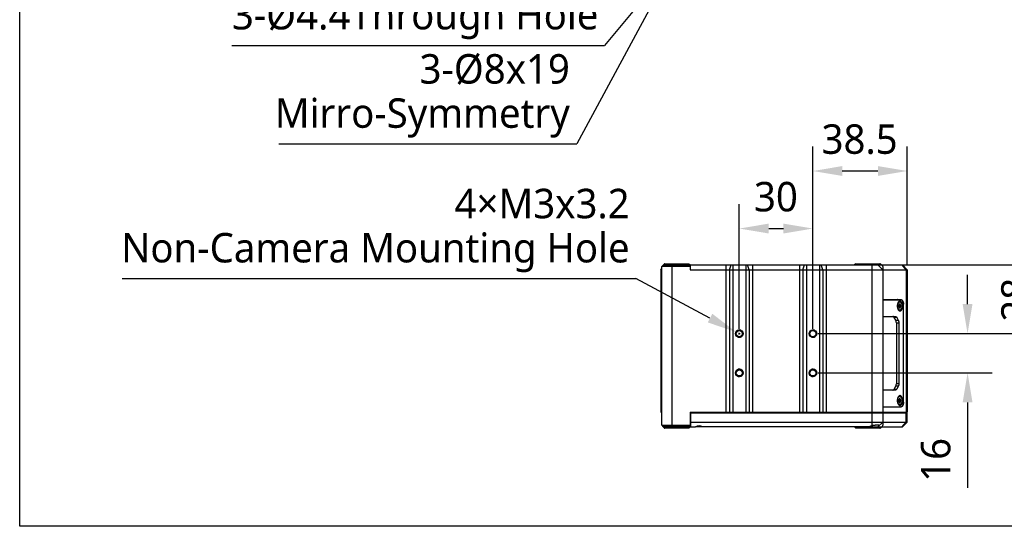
# Model space of a CAD drawing. Header units: millimetres. Extents: x 0 to 433, y -279 to 297.
# Tile 1 of 22: x 241 to 341, y -279 to -227. Entities that reach past the tile are written whole.
import ezdxf

# ---------------------------------------------------------------- set-up
doc = ezdxf.new("R2010")
doc.units = ezdxf.units.MM
doc.header["$LTSCALE"] = 23.1
doc.header["$PDMODE"] = 3
doc.header["$PDSIZE"] = 8
doc.layers.get('0').update_dxf_attribs({"linetype": 'CONTINUOUS'})
doc.layers.get('Defpoints').update_dxf_attribs({"linetype": 'CONTINUOUS'})
doc.layers.add('00_COMPONENTS', color=7, linetype='CONTINUOUS')
doc.layers.add('51__DRAFT_DIMS', color=7, linetype='CONTINUOUS')
doc.styles.get("Standard").update_dxf_attribs({"font": 'Roboto-Regular.ttf'})
doc.dimstyles.new('DIMSTYLE_2', dxfattribs={"dimtxt": 3, "dimasz": 3, "dimexe": 2.5, "dimexo": 0.5, "dimgap": 0.75, "dimtad": 1, "dimlfac": 4, "dimdsep": 46, "dimtxsty": 'STANDARD', "dimblk": '_FILLED', "dimblk1": '_FILLED', "dimblk2": '_FILLED', "dimcen": 0.09, "dimclrt": 3, "dimazin": 2, "dimtp": 0.3, "dimtm": 0.3, "dimtfac": 1, "dimtofl": 0, "dimtmove": 0, "dimatfit": 3, "dimldrblk": '_FILLED', "dimfxl": 1, "dimtolj": 1, "dimarcsym": 0})
doc.dimstyles.new('DIMSTYLE_3', dxfattribs={"dimtxt": 3, "dimasz": 3, "dimexe": 2.5, "dimexo": 0.5, "dimgap": 0.75, "dimtad": 1, "dimlfac": 4, "dimdsep": 46, "dimtxsty": 'STANDARD', "dimblk": '_FILLED', "dimblk1": '_FILLED', "dimblk2": '_FILLED', "dimcen": 0.09, "dimclrt": 3, "dimazin": 2, "dimtp": 0.2, "dimtm": 0.2, "dimtfac": 1, "dimtofl": 0, "dimtmove": 0, "dimatfit": 3, "dimldrblk": '_FILLED', "dimfxl": 1, "dimtolj": 1, "dimarcsym": 0})
doc.dimstyles.new('DIMSTYLE_4', dxfattribs={"dimtxt": 3, "dimasz": 3, "dimexe": 2.5, "dimexo": 0.5, "dimtad": 1, "dimlfac": 4, "dimdsep": 46, "dimtxsty": 'STANDARD', "dimblk": '_FILLED', "dimblk1": '_FILLED', "dimblk2": '_FILLED', "dimcen": 0.09, "dimclrt": 3, "dimazin": 2, "dimtp": 0.1, "dimtm": 0.1, "dimtfac": 1, "dimtofl": 0, "dimtmove": 0, "dimatfit": 1, "dimldrblk": '_FILLED', "dimfxl": 1, "dimtolj": 1, "dimarcsym": 0})
doc.dimstyles.new('DIMSTYLE_6', dxfattribs={"dimtxt": 3, "dimasz": 3, "dimexe": 2.5, "dimexo": 0.5, "dimtad": 1, "dimlfac": 4, "dimdsep": 46, "dimtxsty": 'STANDARD', "dimblk": '_FILLED', "dimblk1": '_FILLED', "dimblk2": '_FILLED', "dimcen": 0.09, "dimclrt": 3, "dimazin": 2, "dimtp": 0.2, "dimtm": 0.2, "dimtfac": 1, "dimtofl": 0, "dimtmove": 0, "dimatfit": 1, "dimldrblk": '_FILLED', "dimfxl": 1, "dimtolj": 1, "dimarcsym": 0})

# ---------------------------------------------------------------- blocks, each defined once
blk = doc.blocks.new('_FILLED')
at = {"color": 0, "linetype": 'ByBlock'}
blk.add_solid([(0, 0), (-1, 0.167), (-1, -0.167)], dxfattribs=at)
blk = doc.blocks.new('*D3')
at = {"layer": '51__DRAFT_DIMS', "color": 0, "lineweight": -2}
for p, q in [((337.15, -256.25), (337.15, -253.25)), ((321.88, -259.25), (339.65, -259.25)), ((321.88, -263.25), (339.65, -263.25)), ((337.15, -266.25), (337.15, -274.96))]:
    blk.add_line(p, q, dxfattribs=at)
at = {"layer": 'Defpoints', "color": 0}
for p in [(321.38, -259.25), (321.38, -263.25), (337.15, -263.25)]:
    blk.add_point(p, dxfattribs=at)
at = {"layer": '51__DRAFT_DIMS', "color": 0, "linetype": 'ByBlock', "lineweight": -2, "xscale": 3, "yscale": 3, "zscale": 3}
for p, rotation in [((337.15, -259.25), 270), ((337.15, -263.25), 90)]:
    blk.add_blockref('_FILLED', p, dxfattribs=dict(at, rotation=rotation))
at = {"layer": '51__DRAFT_DIMS', "color": 3, "insert": (332.4, -272.11), "char_height": 3, "attachment_point": 2, "rotation": 90, "line_spacing_factor": 0.9}
blk.add_mtext('\\A1;16', dxfattribs=at)
blk = doc.blocks.new('*D4')
at = {"layer": '51__DRAFT_DIMS', "color": 0, "lineweight": -2}
for p, q in [((345.33, -249.25), (345.33, -246.25)), ((327.88, -252.25), (347.83, -252.25)), ((321.88, -259.25), (347.83, -259.25)), ((345.33, -262.25), (345.33, -265.25))]:
    blk.add_line(p, q, dxfattribs=at)
at = {"layer": 'Defpoints', "color": 0}
for p in [(327.38, -252.25), (321.38, -259.25), (345.33, -259.25)]:
    blk.add_point(p, dxfattribs=at)
at = {"layer": '51__DRAFT_DIMS', "color": 0, "linetype": 'ByBlock', "lineweight": -2, "xscale": 3, "yscale": 3, "zscale": 3}
for p, rotation in [((345.33, -252.25), 270), ((345.33, -259.25), 90)]:
    blk.add_blockref('_FILLED', p, dxfattribs=dict(at, rotation=rotation))
at = {"layer": '51__DRAFT_DIMS', "color": 3, "insert": (340.58, -255.8), "char_height": 3, "attachment_point": 2, "rotation": 90, "line_spacing_factor": 0.9}
blk.add_mtext('\\A1;28', dxfattribs=at)
blk = doc.blocks.new('*D5')
at = {"layer": '51__DRAFT_DIMS', "color": 0, "lineweight": -2}
for p, q in [((313.88, -258.75), (313.88, -246.05)), ((321.38, -258.75), (321.38, -246.05)), ((316.88, -248.55), (318.38, -248.55))]:
    blk.add_line(p, q, dxfattribs=at)
at = {"layer": 'Defpoints', "color": 0}
for p in [(321.38, -248.55), (313.88, -259.25), (321.38, -259.25)]:
    blk.add_point(p, dxfattribs=at)
at = {"layer": '51__DRAFT_DIMS', "color": 0, "linetype": 'ByBlock', "lineweight": -2, "xscale": 3, "yscale": 3, "zscale": 3, "rotation": 180}
blk.add_blockref('_FILLED', (313.88, -248.55), dxfattribs=at)
at = {"layer": '51__DRAFT_DIMS', "color": 0, "linetype": 'ByBlock', "lineweight": -2, "xscale": 3, "yscale": 3, "zscale": 3}
blk.add_blockref('_FILLED', (321.38, -248.55), dxfattribs=at)
at = {"layer": '51__DRAFT_DIMS', "color": 3, "insert": (317.62, -243.8), "char_height": 3, "attachment_point": 2, "line_spacing_factor": 0.9}
blk.add_mtext('\\A1;30', dxfattribs=at)
blk = doc.blocks.new('*D6')
at = {"layer": '51__DRAFT_DIMS', "color": 0, "lineweight": -2}
for p, q in [((321.38, -258.75), (321.38, -240.19)), ((331.01, -252.25), (331.01, -240.19)), ((328.01, -242.69), (324.38, -242.69))]:
    blk.add_line(p, q, dxfattribs=at)
at = {"layer": 'Defpoints', "color": 0}
for p in [(321.38, -242.69), (331.01, -252.75), (321.38, -259.25)]:
    blk.add_point(p, dxfattribs=at)
at = {"layer": '51__DRAFT_DIMS', "color": 0, "linetype": 'ByBlock', "lineweight": -2, "xscale": 3, "yscale": 3, "zscale": 3, "rotation": 180}
blk.add_blockref('_FILLED', (321.38, -242.69), dxfattribs=at)
at = {"layer": '51__DRAFT_DIMS', "color": 0, "linetype": 'ByBlock', "lineweight": -2, "xscale": 3, "yscale": 3, "zscale": 3}
blk.add_blockref('_FILLED', (331.01, -242.69), dxfattribs=at)
at = {"layer": '51__DRAFT_DIMS', "color": 3, "insert": (326.15, -237.94), "char_height": 3, "attachment_point": 2, "line_spacing_factor": 0.9}
blk.add_mtext('\\A1;38.5', dxfattribs=at)
blk = doc.blocks.new('*D7')
at = {"layer": '51__DRAFT_DIMS', "color": 0, "lineweight": -2}
for p in [(251, -253.63), (310.9, -257.66)]:
    blk.add_line(p, (303.34, -253.63), dxfattribs=at)
at = {"layer": '51__DRAFT_DIMS', "color": 0}
for p, q in [((313.79, -259.25), (313.97, -259.25)), ((313.88, -259.34), (313.88, -259.16))]:
    blk.add_line(p, q, dxfattribs=at)
at = {"layer": 'Defpoints', "color": 0}
for p in [(313.55, -259.08), (314.21, -259.43)]:
    blk.add_point(p, dxfattribs=at)
at = {"layer": '51__DRAFT_DIMS', "color": 0, "linetype": 'ByBlock', "lineweight": -2, "xscale": 3, "yscale": 3, "zscale": 3, "rotation": 331.9324310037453}
blk.add_blockref('_FILLED', (313.55, -259.08), dxfattribs=at)
at = {"layer": '51__DRAFT_DIMS', "color": 3, "insert": (302.71, -244.5), "char_height": 3, "attachment_point": 3, "line_spacing_factor": 0.9}
blk.add_mtext('\\A1;4×M3x3.2\\PNon-Camera Mounting Hole', dxfattribs=at)
blk = doc.blocks.new('*D23')
at = {"layer": '51__DRAFT_DIMS', "color": 0}
for p, q in [((307.42, -221.05), (307.6, -221.05)), ((307.51, -221.14), (307.51, -220.96))]:
    blk.add_line(p, q, dxfattribs=at)
at = {"layer": '51__DRAFT_DIMS', "color": 0, "lineweight": -2}
for p in [(305.24, -223.78), (262.18, -229.9)]:
    blk.add_line(p, (300.15, -229.9), dxfattribs=at)
at = {"layer": 'Defpoints', "color": 0}
for p in [(307.86, -220.62), (307.16, -221.47)]:
    blk.add_point(p, dxfattribs=at)
at = {"layer": '51__DRAFT_DIMS', "color": 0, "linetype": 'ByBlock', "lineweight": -2, "xscale": 3, "yscale": 3, "zscale": 3, "rotation": 50.27668617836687}
blk.add_blockref('_FILLED', (307.16, -221.47), dxfattribs=at)
at = {"layer": '51__DRAFT_DIMS', "color": 3, "insert": (299.53, -225.27), "char_height": 3, "attachment_point": 3, "line_spacing_factor": 0.9}
blk.add_mtext('\\A1;3-%%c{\\A1;4.4Through Hole}', dxfattribs=at)
blk = doc.blocks.new('*D24')
at = {"layer": '51__DRAFT_DIMS', "color": 0}
for p, q in [((307.42, -221.05), (307.6, -221.05)), ((307.51, -221.14), (307.51, -220.96))]:
    blk.add_line(p, q, dxfattribs=at)
at = {"layer": '51__DRAFT_DIMS', "color": 0, "lineweight": -2}
for p in [(305.61, -224.57), (266.95, -239.92)]:
    blk.add_line(p, (297.33, -239.92), dxfattribs=at)
at = {"layer": 'Defpoints', "color": 0}
for p in [(307.98, -220.17), (307.03, -221.93)]:
    blk.add_point(p, dxfattribs=at)
at = {"layer": '51__DRAFT_DIMS', "color": 0, "linetype": 'ByBlock', "lineweight": -2, "xscale": 3, "yscale": 3, "zscale": 3, "rotation": 61.66203015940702}
blk.add_blockref('_FILLED', (307.03, -221.93), dxfattribs=at)
at = {"layer": '51__DRAFT_DIMS', "color": 3, "insert": (296.62, -230.79), "char_height": 3, "attachment_point": 3, "line_spacing_factor": 0.9}
blk.add_mtext('\\A1;3-%%c{\\A1;8x19\\PMirro-Symmetry}', dxfattribs=at)

msp = doc.modelspace()

# ---------------------------------------------------------------- linework, layer by layer
msp.add_lwpolyline([(240.5529, -140.286), (432.6344, -140.286), (432.6344, -278.8707), (240.5529, -278.8707)], close=True)
at = {"layer": '00_COMPONENTS', "color": 7}
for p, q in [((305.8828, -252.7516), (306.0078, -252.6266)), ((305.8828, -252.7516), (305.8828, -267.2516)), ((305.8828, -252.7516), (306.0078, -252.7516)), ((306.0078, -268.5749), (306.0078, -252.4284)), ((306.2212, -252.1632), (306.0444, -252.34)), ((306.3096, -252.1266), (308.7578, -252.1266)), ((308.7578, -252.1266), (308.8828, -252.2516)), ((308.8828, -252.2516), (308.8828, -252.7516)), ((308.8828, -252.2516), (330.5078, -252.2516)), ((308.8828, -252.7516), (331.0078, -252.7516)), ((325.7578, -252.1266), (325.6328, -252.2516)), ((325.7578, -252.1266), (328.206, -252.1266)), ((328.5078, -252.7516), (328.0078, -252.2516)), ((328.2944, -252.1632), (328.4712, -252.34)), ((328.5078, -252.4284), (328.5078, -268.5749)), ((331.0078, -252.7516), (330.5078, -252.2516)), ((331.0078, -252.7516), (331.0078, -267.2516)), ((328.5078, -255.7891), (330.3705, -255.7891)), ((328.5078, -255.8141), (330.3705, -255.8141)), ((330.1794, -256.2516), (330.122, -256.4391)), ((330.3515, -256.4391), (330.122, -256.4391)), ((330.122, -256.4391), (330.1794, -256.6266)), ((330.2941, -256.2516), (330.1794, -256.2516)), ((330.1794, -256.6266), (330.2941, -256.6266)), ((330.3515, -256.4391), (330.2941, -256.2516)), ((330.2941, -256.6266), (330.3515, -256.4391)), ((330.609, -266.2391), (330.609, -256.2641)), ((330.6222, -266.2391), (330.6222, -256.2641)), ((328.5078, -257.5016), (329.798, -257.5016)), ((329.8327, -257.8918), (329.6841, -257.6115)), ((329.9386, -257.6115), (330.0871, -257.8918)), ((329.8909, -258.157), (329.8909, -264.3463)), ((330.1453, -258.157), (330.1453, -264.3463)), ((329.6841, -264.8918), (329.8327, -264.6115)), ((330.0871, -264.6115), (329.9386, -264.8918)), ((329.798, -265.0016), (328.5078, -265.0016)), ((330.1794, -265.8766), (330.122, -266.0641)), ((330.2941, -265.8766), (330.1794, -265.8766)), ((330.3515, -266.0641), (330.2941, -265.8766)), ((328.5078, -266.6891), (330.3705, -266.6891)), ((328.5078, -266.7141), (330.3705, -266.7141)), ((330.3515, -266.0641), (330.122, -266.0641)), ((330.122, -266.0641), (330.1794, -266.2516)), ((330.1794, -266.2516), (330.2941, -266.2516)), ((330.2941, -266.2516), (330.3515, -266.0641)), ((305.8828, -267.2516), (306.0078, -267.2516)), ((308.8828, -267.2516), (308.8828, -268.7516)), ((308.8828, -267.2516), (331.0078, -267.2516)), ((308.9078, -267.2516), (308.9078, -268.7516)), ((308.9078, -267.3016), (331.0078, -267.3016)), ((328.2828, -267.2516), (328.2828, -267.3016)), ((330.7828, -267.2516), (330.7828, -267.3016)), ((331.0078, -268.2516), (331.0078, -267.3016)), ((306.2212, -268.84), (306.0444, -268.6632)), ((308.7578, -268.8766), (306.3096, -268.8766)), ((308.7578, -268.8766), (308.8828, -268.7516)), ((308.8828, -268.7516), (309.4078, -268.7516)), ((308.9078, -268.2516), (331.0078, -268.2516)), ((310.1572, -268.7516), (309.4084, -268.7516)), ((327.1328, -268.7516), (310.1578, -268.7516)), ((325.7578, -268.8766), (325.6328, -268.7516)), ((328.206, -268.8766), (325.7578, -268.8766)), ((327.1334, -268.7516), (330.5078, -268.7516)), ((328.5078, -268.2516), (328.0078, -268.7516)), ((328.2944, -268.84), (328.4712, -268.6632)), ((330.5078, -268.7516), (331.0078, -268.2516))]:
    msp.add_line(p, q, dxfattribs=at)
at = {"layer": '00_COMPONENTS', "color": 4}
for p, q in [((305.9453, -252.7516), (306.0078, -252.685)), ((305.9453, -252.7516), (305.9453, -267.2516)), ((308.8828, -252.4284), (306.0078, -252.4284)), ((308.8828, -252.34), (306.0444, -252.34)), ((306.2212, -252.1632), (308.7944, -252.1632)), ((307.0078, -252.1266), (307.0078, -268.8766)), ((312.5237, -252.2516), (312.5237, -267.2516)), ((312.8717, -252.7516), (313.0456, -252.2516)), ((312.8717, -252.7516), (312.8717, -267.2516)), ((313.2196, -252.2516), (313.2196, -267.2516)), ((314.5459, -252.2516), (314.5459, -267.2516)), ((314.8939, -252.7516), (314.7199, -252.2516)), ((314.8939, -252.7516), (314.8939, -267.2516)), ((315.2419, -252.2516), (315.2419, -267.2516)), ((320.0237, -252.2516), (320.0237, -267.2516)), ((320.3717, -252.7516), (320.5456, -252.2516)), ((320.3717, -252.7516), (320.3717, -267.2516)), ((320.7196, -252.2516), (320.7196, -267.2516)), ((322.0459, -252.2516), (322.0459, -267.2516)), ((322.3939, -252.7516), (322.2199, -252.2516)), ((322.3939, -252.7516), (322.3939, -267.2516)), ((322.7419, -252.2516), (322.7419, -267.2516)), ((327.0078, -252.1266), (327.0078, -252.2516)), ((327.3828, -252.2516), (327.3828, -268.6393)), ((330.8938, -252.7516), (330.4698, -252.2516)), ((330.8938, -252.7516), (330.8938, -267.2516)), ((330.6222, -256.2641), (330.609, -256.2641)), ((329.9386, -257.6115), (329.6841, -257.6115)), ((329.8327, -257.8918), (330.0871, -257.8918)), ((329.8909, -258.157), (330.1453, -258.157)), ((329.6841, -264.8918), (329.9386, -264.8918)), ((330.0871, -264.6115), (329.8327, -264.6115)), ((330.1453, -264.3463), (329.8909, -264.3463)), ((330.6222, -266.2391), (330.609, -266.2391)), ((309.4078, -267.3016), (309.4078, -267.2516)), ((330.703, -267.2516), (330.703, -267.3016)), ((330.8938, -268.2516), (330.8938, -267.3016)), ((306.0078, -268.5749), (308.8828, -268.5749)), ((306.0444, -268.6632), (308.8828, -268.6632)), ((308.7944, -268.84), (306.2212, -268.84)), ((327.0078, -268.8766), (327.0078, -268.7516)), ((330.4698, -268.7516), (330.8938, -268.2516))]:
    msp.add_line(p, q, dxfattribs=at)
at = {"layer": '00_COMPONENTS', "color": 7}
for centre, radius in [((313.8828, -259.2516), 0.3875), ((321.3828, -259.2516), 0.3875), ((313.8828, -259.2516), 0.3125), ((321.3828, -259.2516), 0.3125), ((313.8828, -263.2516), 0.3875), ((321.3828, -263.2516), 0.3875), ((313.8828, -263.2516), 0.3125), ((321.3828, -263.2516), 0.3125)]:
    msp.add_circle(centre, radius, dxfattribs=at)
for centre, radius, start, end in [((306.1328, -252.4284), 0.125, 135, 180), ((306.3096, -252.2516), 0.125, 90, 135), ((328.206, -252.2516), 0.125, 45, 90), ((328.3828, -252.4284), 0.125, 0, 45), ((330.1918, -256.1364), 0.1722, 90.005405, 96.092572), ((330.1918, -256.7419), 0.1722, 263.907583, 269.994894), ((330.1918, -265.7614), 0.1722, 90.005405, 96.092572), ((330.1918, -266.3669), 0.1722, 263.907583, 269.994894), ((306.1328, -268.5749), 0.125, 180, 225), ((306.3096, -268.7516), 0.125, 225, 270), ((328.0507, -271.9217), 3.3497, 99.326773, 101.500796), ((328.206, -268.7516), 0.125, 270, 315), ((328.3828, -268.5749), 0.125, 315, 360)]:
    msp.add_arc(centre, radius, start, end, dxfattribs=at)
at = {"layer": '00_COMPONENTS', "color": 4}
for centre in [(313.8828, -259.2516), (321.3828, -259.2516), (313.8828, -263.2516), (321.3828, -263.2516)]:
    msp.add_arc(centre, 0.375, 255, 195, dxfattribs=at)
at = {"layer": '00_COMPONENTS', "color": 7}
for centre, major_axis, start_param, end_param in [((309.7828, -269.2516), (0, 0.625), 5.6396842, 6.92668642), ((327.5078, -269.2516), (0.625, 0), 1.77215425, 2.21429744)]:
    msp.add_ellipse(centre, major_axis=major_axis, ratio=1, start_param=start_param, end_param=end_param, dxfattribs=at)
for points, knots in [([(330.0695, -255.8141), (330.0571, -255.8063), (330.0312, -255.7937), (330.0027, -255.7891), (329.9889, -255.7891)], [0, 0, 0, 0, 0.51535499, 1, 1, 1, 1]), ([(330.3705, -255.7891), (330.3872, -255.7891), (330.4222, -255.796), (330.4705, -255.8248), (330.5139, -255.8701), (330.5516, -255.9298), (330.5823, -256.0018), (330.6051, -256.0836), (330.6191, -256.1721), (330.6222, -256.2332), (330.6222, -256.2641)], [0, 0, 0, 0, 0.08561848, 0.1788843, 0.28483796, 0.40537324, 0.53992217, 0.68623004, 0.84093526, 1, 1, 1, 1]), ([(330.609, -256.2641), (330.609, -256.2064), (330.6006, -256.1213), (330.5711, -256.0156), (330.542, -255.9474), (330.5064, -255.8908), (330.4652, -255.8479), (330.4195, -255.8206), (330.3863, -255.8141), (330.3705, -255.8141)], [0, 0, 0, 0, 0.31346048, 0.45983423, 0.59444383, 0.71503344, 0.8210349, 0.91434261, 1, 1, 1, 1]), ([(330.2579, -255.9391), (330.2404, -255.9391), (330.2035, -255.9463), (330.1527, -255.9767), (330.107, -256.0243), (330.0674, -256.0872), (330.035, -256.163), (330.011, -256.2491), (329.9963, -256.3423), (329.993, -256.4066), (329.993, -256.4391)], [0, 0, 0, 0, 0.08561853, 0.17888429, 0.28483794, 0.40537317, 0.53992211, 0.68622995, 0.84093492, 1, 1, 1, 1]), ([(329.993, -256.4391), (329.993, -256.4717), (329.9963, -256.536), (330.011, -256.6292), (330.035, -256.7153), (330.0674, -256.7911), (330.107, -256.8539), (330.1527, -256.9016), (330.2035, -256.9319), (330.2404, -256.9391), (330.2579, -256.9391)], [0, 0, 0, 0, 0.15906508, 0.31377005, 0.46007789, 0.59462683, 0.71516206, 0.82111571, 0.91438147, 1, 1, 1, 1]), ([(330.1918, -255.9641), (330.2019, -255.9641), (330.2223, -255.9659), (330.2622, -255.9767), (330.3092, -256.0032), (330.357, -256.0509), (330.3967, -256.1115), (330.4282, -256.1831), (330.4512, -256.2633), (330.4653, -256.3496), (330.47, -256.4391), (330.4653, -256.5286), (330.4512, -256.615), (330.4282, -256.6952), (330.3967, -256.7667), (330.357, -256.8274), (330.3092, -256.875), (330.2622, -256.9015), (330.2223, -256.9123), (330.2019, -256.9141), (330.1918, -256.9141)], [0, 0, 0, 0, 0.02527481, 0.05067487, 0.10261829, 0.15773867, 0.21747438, 0.28234712, 0.35192215, 0.42502443, 0.50000502, 0.57498531, 0.64808669, 0.71766053, 0.78253164, 0.84226547, 0.8973839, 0.94932513, 0.97472611, 1, 1, 1, 1]), ([(330.3951, -256.1129), (330.385, -256.0907), (330.3631, -256.05), (330.3225, -255.9983), (330.2771, -255.9611), (330.2429, -255.9466), (330.2261, -255.9427)], [0, 0, 0, 0, 0.29547642, 0.55883077, 0.79136809, 1, 1, 1, 1]), ([(330.2261, -256.9355), (330.243, -256.9317), (330.2773, -256.9171), (330.3228, -256.8796), (330.3635, -256.8276), (330.3855, -256.7866), (330.3956, -256.7642)], [0, 0, 0, 0, 0.20847202, 0.44095666, 0.70437675, 1, 1, 1, 1]), ([(330.5229, -256.4391), (330.5229, -256.4066), (330.5196, -256.3423), (330.5048, -256.2491), (330.4808, -256.163), (330.4485, -256.0872), (330.4089, -256.0243), (330.3631, -255.9767), (330.3123, -255.9463), (330.2755, -255.9391), (330.2579, -255.9391)], [0, 0, 0, 0, 0.15906508, 0.31377005, 0.46007789, 0.59462683, 0.71516206, 0.82111571, 0.91438147, 1, 1, 1, 1]), ([(330.2579, -256.9391), (330.2755, -256.9391), (330.3123, -256.9319), (330.3631, -256.9016), (330.4089, -256.8539), (330.4485, -256.7911), (330.4808, -256.7153), (330.5048, -256.6292), (330.5196, -256.536), (330.5229, -256.4717), (330.5229, -256.4391)], [0, 0, 0, 0, 0.08561853, 0.17888429, 0.28483794, 0.40537317, 0.53992211, 0.68622995, 0.84093492, 1, 1, 1, 1]), ([(329.6841, -257.6115), (329.6755, -257.5951), (329.6568, -257.5655), (329.6225, -257.5298), (329.5844, -257.507), (329.5568, -257.5016), (329.5436, -257.5016)], [0, 0, 0, 0, 0.29734389, 0.55871701, 0.78879083, 1, 1, 1, 1]), ([(329.798, -257.5016), (329.8112, -257.5016), (329.8389, -257.507), (329.8769, -257.5298), (329.9113, -257.5655), (329.9299, -257.5951), (329.9386, -257.6115)], [0, 0, 0, 0, 0.21120917, 0.44128299, 0.70265611, 1, 1, 1, 1]), ([(329.8909, -258.157), (329.8909, -258.1089), (329.8839, -258.0379), (329.8594, -257.9499), (329.8424, -257.91), (329.8327, -257.8918)], [0, 0, 0, 0, 0.52731706, 0.77355367, 1, 1, 1, 1]), ([(330.0871, -257.8918), (330.0968, -257.91), (330.1138, -257.9499), (330.1383, -258.0379), (330.1453, -258.1089), (330.1453, -258.157)], [0, 0, 0, 0, 0.22644633, 0.47268294, 1, 1, 1, 1]), ([(329.5436, -265.0016), (329.5568, -265.0016), (329.5844, -264.9962), (329.6225, -264.9735), (329.6568, -264.9377), (329.6755, -264.9081), (329.6841, -264.8918)], [0, 0, 0, 0, 0.21120917, 0.44128299, 0.70265611, 1, 1, 1, 1]), ([(329.9386, -264.8918), (329.9299, -264.9081), (329.9113, -264.9377), (329.8769, -264.9735), (329.8389, -264.9962), (329.8112, -265.0016), (329.798, -265.0016)], [0, 0, 0, 0, 0.29734389, 0.55871701, 0.78879083, 1, 1, 1, 1]), ([(329.8327, -264.6115), (329.8424, -264.5932), (329.8594, -264.5534), (329.8839, -264.4654), (329.8909, -264.3944), (329.8909, -264.3463)], [0, 0, 0, 0, 0.22644633, 0.47268294, 1, 1, 1, 1]), ([(330.1453, -264.3463), (330.1453, -264.3944), (330.1383, -264.4654), (330.1138, -264.5534), (330.0968, -264.5932), (330.0871, -264.6115)], [0, 0, 0, 0, 0.52731706, 0.77355367, 1, 1, 1, 1]), ([(330.2579, -265.5641), (330.2404, -265.5641), (330.2035, -265.5713), (330.1527, -265.6017), (330.107, -265.6493), (330.0674, -265.7122), (330.035, -265.788), (330.011, -265.8741), (329.9963, -265.9673), (329.993, -266.0316), (329.993, -266.0641)], [0, 0, 0, 0, 0.08561853, 0.17888429, 0.28483794, 0.40537317, 0.53992211, 0.68622995, 0.84093492, 1, 1, 1, 1]), ([(330.1918, -265.5891), (330.2019, -265.5891), (330.2223, -265.5909), (330.2622, -265.6017), (330.3092, -265.6282), (330.357, -265.6759), (330.3967, -265.7365), (330.4282, -265.8081), (330.4512, -265.8883), (330.4653, -265.9746), (330.47, -266.0641), (330.4653, -266.1536), (330.4512, -266.24), (330.4282, -266.3202), (330.3967, -266.3917), (330.357, -266.4524), (330.3092, -266.5), (330.2622, -266.5265), (330.2223, -266.5373), (330.2019, -266.5391), (330.1918, -266.5391)], [0, 0, 0, 0, 0.02527481, 0.05067487, 0.10261829, 0.15773867, 0.21747438, 0.28234712, 0.35192215, 0.42502443, 0.50000502, 0.57498531, 0.64808669, 0.71766053, 0.78253164, 0.84226547, 0.8973839, 0.94932513, 0.97472611, 1, 1, 1, 1]), ([(330.3951, -265.7379), (330.385, -265.7157), (330.3631, -265.675), (330.3225, -265.6233), (330.2771, -265.5861), (330.2429, -265.5716), (330.2261, -265.5677)], [0, 0, 0, 0, 0.29547642, 0.55883077, 0.79136809, 1, 1, 1, 1]), ([(330.5229, -266.0641), (330.5229, -266.0316), (330.5196, -265.9673), (330.5048, -265.8741), (330.4808, -265.788), (330.4485, -265.7122), (330.4089, -265.6493), (330.3631, -265.6017), (330.3123, -265.5713), (330.2755, -265.5641), (330.2579, -265.5641)], [0, 0, 0, 0, 0.15906508, 0.31377005, 0.46007789, 0.59462683, 0.71516206, 0.82111571, 0.91438147, 1, 1, 1, 1]), ([(329.9889, -266.7141), (330.0027, -266.7141), (330.0312, -266.7096), (330.0571, -266.697), (330.0695, -266.6891)], [0, 0, 0, 0, 0.48464501, 1, 1, 1, 1]), ([(329.993, -266.0641), (329.993, -266.0967), (329.9963, -266.161), (330.011, -266.2542), (330.035, -266.3403), (330.0674, -266.4161), (330.107, -266.4789), (330.1527, -266.5266), (330.2035, -266.5569), (330.2404, -266.5641), (330.2579, -266.5641)], [0, 0, 0, 0, 0.15906508, 0.31377005, 0.46007789, 0.59462683, 0.71516206, 0.82111571, 0.91438147, 1, 1, 1, 1]), ([(330.2261, -266.5605), (330.243, -266.5567), (330.2773, -266.5421), (330.3228, -266.5046), (330.3635, -266.4526), (330.3855, -266.4116), (330.3956, -266.3892)], [0, 0, 0, 0, 0.20847202, 0.44095666, 0.70437675, 1, 1, 1, 1]), ([(330.2579, -266.5641), (330.2755, -266.5641), (330.3123, -266.5569), (330.3631, -266.5266), (330.4089, -266.4789), (330.4485, -266.4161), (330.4808, -266.3403), (330.5048, -266.2542), (330.5196, -266.161), (330.5229, -266.0967), (330.5229, -266.0641)], [0, 0, 0, 0, 0.08561853, 0.17888429, 0.28483794, 0.40537317, 0.53992211, 0.68622995, 0.84093492, 1, 1, 1, 1]), ([(330.3705, -266.6891), (330.3863, -266.6891), (330.4195, -266.6827), (330.4652, -266.6553), (330.5064, -266.6125), (330.542, -266.5559), (330.5711, -266.4876), (330.6006, -266.382), (330.609, -266.2969), (330.609, -266.2391)], [0, 0, 0, 0, 0.08565739, 0.1789651, 0.28496656, 0.40555617, 0.54016577, 0.68653952, 1, 1, 1, 1]), ([(330.6222, -266.2391), (330.6222, -266.2701), (330.6191, -266.3311), (330.6051, -266.4197), (330.5823, -266.5015), (330.5516, -266.5735), (330.5139, -266.6332), (330.4705, -266.6784), (330.4222, -266.7073), (330.3872, -266.7141), (330.3705, -266.7141)], [0, 0, 0, 0, 0.15906474, 0.31376996, 0.46007783, 0.59462676, 0.71516204, 0.8211157, 0.91438152, 1, 1, 1, 1]), ([(328.1328, -268.6163), (328.1328, -268.6146), (328.1323, -268.6113), (328.1289, -268.6046), (328.12, -268.5971), (328.1047, -268.5904), (328.0839, -268.5847), (328.0577, -268.5803), (328.0261, -268.5771), (327.9896, -268.5752), (327.9318, -268.5744), (327.85, -268.577), (327.7431, -268.5851), (327.6274, -268.598), (327.5481, -268.6097), (327.5078, -268.6163)], [0, 0, 0, 0, 0.00767901, 0.01563674, 0.03465102, 0.06028589, 0.09370519, 0.13522865, 0.18478458, 0.24207455, 0.30664349, 0.45520283, 0.62480945, 0.80879464, 1, 1, 1, 1]), ([(328.1202, -268.6393), (328.1238, -268.6357), (328.1297, -268.6289), (328.1328, -268.6201), (328.1328, -268.6163)], [0, 0, 0, 0, 0.57311317, 1, 1, 1, 1])]:
    msp.add_open_spline(points, degree=3, knots=knots, dxfattribs=at)
at = {"layer": '00_COMPONENTS', "color": 4}
for points in [[(330.2367, -256.8611), (330.2294, -256.8611), (330.2145, -256.8597), (330.1846, -256.8512), (330.1479, -256.8294), (330.1094, -256.7892), (330.0759, -256.7362), (330.0486, -256.6722), (330.0284, -256.5995), (330.0159, -256.5209), (330.0117, -256.4391), (330.0159, -256.3574), (330.0284, -256.2788), (330.0486, -256.2061), (330.0759, -256.1421), (330.1094, -256.0891), (330.1479, -256.0489), (330.1846, -256.027), (330.2145, -256.0186), (330.2294, -256.0172), (330.2367, -256.0172)], [(330.2367, -256.0172), (330.2441, -256.0172), (330.2589, -256.0186), (330.2889, -256.027), (330.3255, -256.0489), (330.3641, -256.0891), (330.3975, -256.1421), (330.4248, -256.2061), (330.4451, -256.2788), (330.4575, -256.3574), (330.4617, -256.4391), (330.4575, -256.5209), (330.4451, -256.5995), (330.4248, -256.6722), (330.3975, -256.7362), (330.3641, -256.7892), (330.3255, -256.8294), (330.2889, -256.8512), (330.2589, -256.8597), (330.2441, -256.8611), (330.2367, -256.8611)], [(330.2367, -266.4861), (330.2294, -266.4861), (330.2145, -266.4847), (330.1846, -266.4762), (330.1479, -266.4544), (330.1094, -266.4142), (330.0759, -266.3612), (330.0486, -266.2972), (330.0284, -266.2245), (330.0159, -266.1459), (330.0117, -266.0641), (330.0159, -265.9824), (330.0284, -265.9038), (330.0486, -265.8311), (330.0759, -265.7671), (330.1094, -265.7141), (330.1479, -265.6739), (330.1846, -265.652), (330.2145, -265.6436), (330.2294, -265.6422), (330.2367, -265.6422)], [(330.2367, -265.6422), (330.2441, -265.6422), (330.2589, -265.6436), (330.2889, -265.652), (330.3255, -265.6739), (330.3641, -265.7141), (330.3975, -265.7671), (330.4248, -265.8311), (330.4451, -265.9038), (330.4575, -265.9824), (330.4617, -266.0641), (330.4575, -266.1459), (330.4451, -266.2245), (330.4248, -266.2972), (330.3975, -266.3612), (330.3641, -266.4142), (330.3255, -266.4544), (330.2889, -266.4762), (330.2589, -266.4847), (330.2441, -266.4861), (330.2367, -266.4861)]]:
    msp.add_open_spline(points, degree=3, knots=[0, 0, 0, 0, 0.02122586, 0.04297032, 0.08958554, 0.14254386, 0.20279054, 0.27004159, 0.34316982, 0.42049533, 0.5, 0.57950467, 0.65683018, 0.72995841, 0.79720946, 0.85745614, 0.91041446, 0.95702968, 0.97877414, 1, 1, 1, 1], dxfattribs=at)

# ---------------------------------------------------------------- dimensions: what is measured, and where the dimension line sits
at = {"layer": '51__DRAFT_DIMS', "color": 4}
for p1, p2, text, dimstyle, picture, middle in [((307.8593, -220.623), (307.1563, -221.469), '3-%%c{\\A1;<>Through Hole}', 'DIMSTYLE_4', '*D23', (280.8526, -229.897)), ((307.9825, -220.1658), (307.0331, -221.9261), '3-%%c{\\A1;<>x19\\PMirro-Symmetry}', 'DIMSTYLE_6', '*D24', (281.7807, -239.9178)), ((314.2137, -259.4281), (313.5519, -259.0752), '4×M3x3.2\\PNon-Camera Mounting Hole', 'DIMSTYLE_4', '*D7', (276.8579, -253.6296))]:
    dim = msp.add_diameter_dim_2p(p1=p1, p2=p2, text=text, dimstyle=dimstyle, override={"dimtih": 1, "dimtoh": 1, "dimpost": '<>', "dimtxsty": 'STANDARD'}, dxfattribs=at)
    dim.commit()
    dim.dimension.update_dxf_attribs({"geometry": picture, "text_midpoint": middle, "dimtype": 163})
for base, p1, p2, angle, dimstyle, picture, middle in [((321.3828, -242.6922), (331.0078, -252.7516), (321.3828, -259.2516), 180, 'DIMSTYLE_2', '*D6', (326.1513, -242.6922)), ((345.3276, -259.2516), (327.3828, -252.2516), (321.3828, -259.2516), 270, 'DIMSTYLE_3', '*D4', (345.3276, -255.7956)), ((337.1452, -263.2516), (321.3828, -259.2516), (321.3828, -263.2516), 270, 'DIMSTYLE_3', '*D3', (337.1452, -272.1142))]:
    dim = msp.add_linear_dim(base=base, p1=p1, p2=p2, angle=angle, dimstyle=dimstyle, dxfattribs=at)
    dim.commit()
    dim.dimension.update_dxf_attribs({"geometry": picture, "text_midpoint": middle, "dimtype": 160})
dim = msp.add_linear_dim(base=(321.3828, -248.5476), p1=(313.8828, -259.2516), p2=(321.3828, -259.2516), dimstyle='DIMSTYLE_3', dxfattribs=at)
dim.commit()
dim.dimension.update_dxf_attribs({"geometry": '*D5', "text_midpoint": (317.624, -248.5476), "dimtype": 160})

doc.saveas('drawing.dxf')
